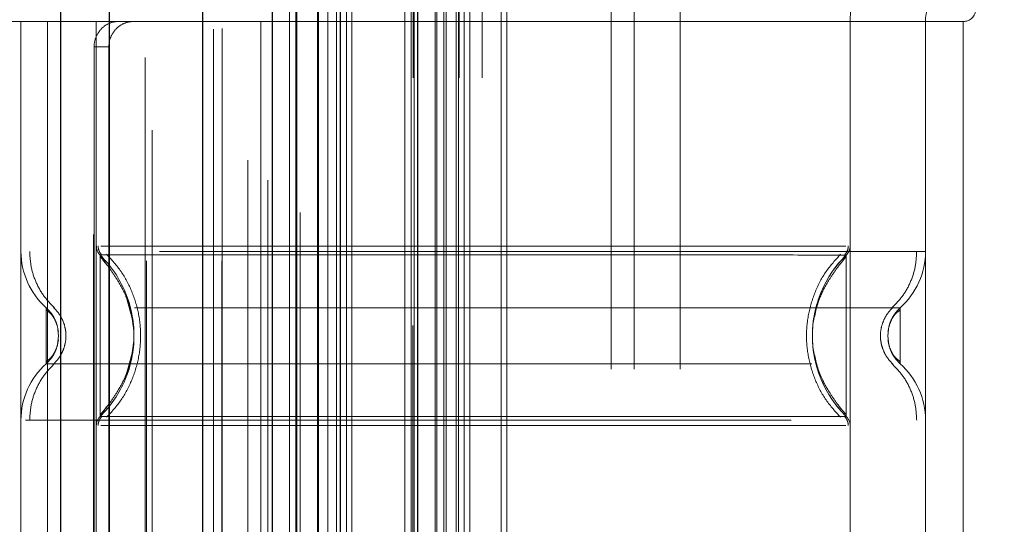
# Model space of a CAD drawing. Header units: inches. Extents: x 0.2 to 10.7, y 0.2 to 7.9.
# Tile 57 of 104: x 2.9455 to 3.074, y 4.7088 to 4.7747. Entities that reach past the tile are written whole.
import ezdxf

# ---------------------------------------------------------------- set-up
doc = ezdxf.new("R2010")
doc.units = ezdxf.units.IN
doc.header["$MEASUREMENT"] = 0
doc.linetypes.add('HIDDEN', pattern=[0.07500000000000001, 0.05, -0.025])
doc.layers.add('DIMENSIONS', color=140, linetype='Continuous')
doc.styles.add('SLDTEXTSTYLE0', font='TXT', dxfattribs={"width": 0.7})
doc.dimstyles.new('SLDDIMSTYLE0', dxfattribs={"dimtxt": 0.0849609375, "dimasz": 0.13, "dimexe": 0, "dimexo": 0.0625, "dimgap": 0.021240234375, "dimtad": 0, "dimtih": 1, "dimtoh": 1, "dimlfac": 12, "dimrnd": 1e-09, "dimzin": 12, "dimdsep": 46, "dimtxsty": 'SLDTEXTSTYLE0', "dimsah": 1, "dimcen": 0.09, "dimadec": 0, "dimazin": 3, "dimtfac": 1, "dimtofl": 0, "dimtmove": 0, "dimatfit": 3, "dimfxl": 0, "dimfrac": 2, "dimtolj": 1, "dimtzin": 12, "dimarcsym": 0})

# ---------------------------------------------------------------- blocks, each defined once
blk = doc.blocks.new('_D')
at = {"layer": 'DIMENSIONS'}
for p, q in [((3.16684697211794, 4.959666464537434), (2.505812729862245, 4.959666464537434)), ((2.630812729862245, 4.959666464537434), (2.630812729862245, 4.399800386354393)), ((2.469238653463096, 4.245749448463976), (2.440708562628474, 4.245749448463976)), ((2.440708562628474, 4.245749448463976), (2.440708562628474, 4.110718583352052)), ((2.792386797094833, 4.245749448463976), (2.820916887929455, 4.245749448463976)), ((2.820916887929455, 4.245749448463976), (2.820916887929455, 4.110718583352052)), ((2.440708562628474, 4.110718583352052), (2.469238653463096, 4.110718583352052)), ((2.820916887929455, 4.110718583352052), (2.792386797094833, 4.110718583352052)), ((2.630812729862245, 3.469388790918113), (2.630812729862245, 4.091698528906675)), ((3.16684697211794, 3.469388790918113), (2.505812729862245, 3.469388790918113))]:
    blk.add_line(p, q, dxfattribs=at)
for points in [[(2.630812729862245, 4.959666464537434), (2.610812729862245, 4.829666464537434), (2.650812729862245, 4.829666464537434)], [(2.630812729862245, 3.469388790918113), (2.650812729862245, 3.599388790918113), (2.610812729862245, 3.599388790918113)]]:
    blk.add_solid(points, dxfattribs=at)
at = {"layer": 'DIMENSIONS', "char_height": 0.08333333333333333, "attachment_point": 1, "style": 'SLDTEXTSTYLE0'}
for s, insert in [('17.88', (2.469238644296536, 4.372191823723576)), ('454.2', (2.469238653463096, 4.218140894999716))]:
    blk.add_mtext(s, dxfattribs=dict(at, insert=insert))

msp = doc.modelspace()

# ---------------------------------------------------------------- linework, layer by layer
at = {"color": 7, "linetype": 'Continuous', "lineweight": 25}
for p, q in [((2.950843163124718, 3.246619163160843), (2.950843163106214, 5.182294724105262)), ((2.957207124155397, 3.246619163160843), (2.957207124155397, 5.182035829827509)), ((2.96934697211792, 5.156331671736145), (2.969346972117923, 3.272723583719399)), ((2.978431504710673, 5.147247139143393), (2.978431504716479, 3.28180811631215)), ((2.98729477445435, 5.144301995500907), (2.987294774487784, 3.284753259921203))]:
    msp.add_line(p, q, dxfattribs=at)
at = {"color": 7, "linetype": 'HIDDEN', "lineweight": 18}
for p, q in [((2.955085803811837, 3.246619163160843), (2.955085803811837, 5.182294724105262)), ((2.957207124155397, 3.246619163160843), (2.957207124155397, 5.182035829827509)), ((2.961829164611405, 5.16971362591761), (2.961829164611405, 3.25933883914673)), ((2.962753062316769, 3.260253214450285), (2.962753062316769, 5.168802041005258)), ((2.975255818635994, 5.156331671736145), (2.975255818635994, 3.272723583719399)), ((2.970756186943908, 3.273415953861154), (2.970756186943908, 5.155639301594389)), ((2.97188938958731, 3.273522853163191), (2.97188938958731, 5.155532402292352)), ((2.976958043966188, 3.274458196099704), (2.976958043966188, 5.154597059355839)), ((2.977863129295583, 5.153691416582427), (2.977863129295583, 3.275361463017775)), ((2.980707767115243, 3.278207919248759), (2.980707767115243, 5.150847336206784)), ((2.98152173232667, 3.279021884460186), (2.98152173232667, 5.150033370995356)), ((2.981671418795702, 3.279171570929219), (2.981671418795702, 5.149883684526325)), ((2.982078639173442, 5.149485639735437), (2.982078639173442, 3.279581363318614)), ((2.984340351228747, 5.147247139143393), (2.984340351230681, 3.281808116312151)), ((2.984371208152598, 3.281869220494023), (2.984371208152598, 5.147187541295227)), ((2.984505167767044, 3.28200531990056), (2.984505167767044, 5.147049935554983)), ((2.985699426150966, 3.283202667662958), (2.985699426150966, 5.145851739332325)), ((2.986824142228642, 3.284324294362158), (2.986824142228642, 5.144730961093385)), ((2.98729477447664, 5.144301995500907), (2.987294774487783, 3.284753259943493)), ((2.988126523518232, 3.285626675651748), (2.988126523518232, 5.143428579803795)), ((2.988857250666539, 3.286357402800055), (2.988857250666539, 5.142697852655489)), ((2.995741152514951, 3.293241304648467), (2.995741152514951, 5.135813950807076)), ((2.996574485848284, 3.2940746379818), (2.996574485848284, 5.134980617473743)), ((2.996787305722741, 5.134752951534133), (2.996787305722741, 3.294305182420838)), ((2.996991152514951, 5.134563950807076), (2.996991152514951, 3.294491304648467)), ((2.996991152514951, 3.294491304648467), (2.996991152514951, 5.134563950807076)), ((2.997407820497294, 3.294907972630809), (2.997407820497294, 5.134147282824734)), ((2.997455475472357, 3.294938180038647), (2.997455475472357, 5.134104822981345)), ((2.999699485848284, 3.2971996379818), (2.999699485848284, 5.131855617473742)), ((2.999699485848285, 3.2971996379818), (2.999699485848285, 5.131855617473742)), ((2.999940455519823, 3.297440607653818), (2.999940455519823, 5.131614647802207)), ((3.000869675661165, 3.298369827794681), (3.000869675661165, 5.130685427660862)), ((3.001157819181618, 3.298657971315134), (3.001157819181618, 5.130397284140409)), ((3.002780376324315, 3.300261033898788), (3.002780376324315, 5.12879268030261)), ((3.003487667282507, 3.300987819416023), (3.003487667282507, 5.12806743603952)), ((3.004260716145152, 3.301760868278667), (3.004260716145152, 5.127294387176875)), ((3.008351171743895, 3.305851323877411), (3.008351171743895, 5.123203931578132)), ((3.009079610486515, 3.306582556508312), (3.009079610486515, 5.122493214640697)), ((3.022714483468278, 3.329035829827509), (3.022714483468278, 5.099952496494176)), ((3.022714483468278, 3.329035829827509), (3.022714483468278, 5.099952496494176)), ((3.025714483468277, 3.329035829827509), (3.025714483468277, 5.099952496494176)), ((3.031714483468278, 3.329035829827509), (3.031714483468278, 5.099952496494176)), ((2.996846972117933, 3.367069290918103), (2.996846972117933, 5.06198595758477)), ((3.002846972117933, 3.367069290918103), (3.002846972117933, 5.06198595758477)), ((3.005846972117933, 3.367069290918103), (3.005846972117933, 5.06198595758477)), ((3.005846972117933, 3.367069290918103), (3.005846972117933, 5.06198595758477)), ((2.961705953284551, 4.584660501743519), (2.961705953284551, 4.830723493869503)), ((2.971876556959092, 4.774411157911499), (2.935131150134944, 4.774411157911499)), ((2.945629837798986, 4.774411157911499), (2.945629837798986, 4.643177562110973)), ((2.945629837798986, 4.774411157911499), (2.945629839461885, 4.744404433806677)), ((2.949109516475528, 4.774411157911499), (2.949109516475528, 4.643177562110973)), ((2.955472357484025, 4.774411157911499), (2.955472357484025, 4.643177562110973)), ((2.955472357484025, 4.774411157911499), (2.955472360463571, 4.74511511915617)), ((2.962034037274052, 4.643177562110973), (2.962034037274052, 4.774411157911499)), ((3.053897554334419, 4.774411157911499), (2.971876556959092, 4.774411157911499)), ((2.971876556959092, 4.643177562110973), (2.971876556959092, 4.774411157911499)), ((3.053897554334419, 4.774411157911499), (3.053897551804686, 4.745115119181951)), ((3.068661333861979, 4.774411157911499), (3.053897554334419, 4.774411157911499)), ((3.053897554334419, 4.774411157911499), (3.053897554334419, 4.643177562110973)), ((3.063740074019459, 4.774411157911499), (3.063740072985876, 4.744404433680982)), ((3.063740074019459, 4.774411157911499), (3.063740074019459, 4.643177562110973)), ((3.068661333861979, 4.774411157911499), (3.068661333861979, 4.643177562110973)), ((3.068661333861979, 4.774411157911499), (3.068661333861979, 4.643177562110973)), ((2.955179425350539, 4.771130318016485), (2.955179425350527, 4.646458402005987)), ((2.957112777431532, 4.771130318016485), (2.955179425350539, 4.771130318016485)), ((2.957112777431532, 4.771130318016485), (2.957112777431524, 4.646458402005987)), ((2.956806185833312, 4.74269419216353), (2.955963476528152, 4.743944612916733)), ((2.950549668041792, 4.733400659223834), (2.950460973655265, 4.734217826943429)), ((2.950551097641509, 4.733400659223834), (2.950463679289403, 4.734204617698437)), ((3.058906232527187, 4.734204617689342), (3.058818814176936, 4.733400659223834)), ((2.950460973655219, 4.732583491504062), (2.950549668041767, 4.733400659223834)), ((2.950463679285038, 4.732596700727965), (2.950551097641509, 4.733400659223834)), ((3.058818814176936, 4.733400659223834), (3.058906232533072, 4.732596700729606)), ((2.955963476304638, 4.722856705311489), (2.956806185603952, 4.724107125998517))]:
    msp.add_line(p, q, dxfattribs=at)
for centre, radius, start, end in [((3.068661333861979, 4.774411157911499), 0.01476377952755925, 90, 180), ((3.068661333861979, 4.774411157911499), 0.004921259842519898, 90, 180), ((3.068661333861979, 4.776051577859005), 0.001640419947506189, 270.0000000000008, 0), ((2.955472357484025, 4.744404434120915), 0.009842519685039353, 180.0000000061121, 228.2366022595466), ((2.957112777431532, 4.745115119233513), 0.001640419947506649, 180.0000000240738, 225.523727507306), ((3.052257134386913, 4.745115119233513), 0.001640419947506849, 314.4762724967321, 359.9999999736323), ((3.053897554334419, 4.744404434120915), 0.009842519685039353, 311.7633977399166, 0), ((2.955472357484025, 4.722396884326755), 0.009842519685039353, 131.7633977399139, 180), ((3.053897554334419, 4.722396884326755), 0.009842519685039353, 0, 48.23660226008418), ((2.957112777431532, 4.721686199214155), 0.001640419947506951, 134.476272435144, 180), ((3.052257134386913, 4.721686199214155), 0.001640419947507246, 2.751638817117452e-08, 45.52372749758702)]:
    msp.add_arc(centre, radius, start, end, dxfattribs=at)
for points, knots in [([(3.002504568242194, 3.300009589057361), (3.002497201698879, 3.302150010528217), (3.002476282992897, 3.308228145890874), (3.002458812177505, 3.319262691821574), (3.002447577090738, 3.334008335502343), (3.002446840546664, 3.351149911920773), (3.002451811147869, 3.375665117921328), (3.002456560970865, 3.406100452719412), (3.002451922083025, 3.451475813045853), (3.002453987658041, 3.505789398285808), (3.002452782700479, 3.624313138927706), (3.002453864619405, 3.857241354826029), (3.002453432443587, 4.245106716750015), (3.002452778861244, 4.586360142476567), (3.002453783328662, 4.82131176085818), (3.00245187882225, 4.909304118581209), (3.002456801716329, 4.975436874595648), (3.002453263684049, 5.019852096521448), (3.00244796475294, 5.042294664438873), (3.002447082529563, 5.063538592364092), (3.002458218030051, 5.08228093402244), (3.00248382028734, 5.097887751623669), (3.002519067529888, 5.110447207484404), (3.002557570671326, 5.120385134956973), (3.002587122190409, 5.126263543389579), (3.002598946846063, 5.128876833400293), (3.002599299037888, 5.128954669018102)], [0, 0, 0, 0, 0.003510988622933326, 0.009970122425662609, 0.01809984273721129, 0.02769812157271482, 0.03808723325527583, 0.05831184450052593, 0.0776208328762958, 0.1125158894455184, 0.1474017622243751, 0.2720338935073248, 0.494585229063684, 0.7836126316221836, 0.8317877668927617, 0.8799735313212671, 0.9279454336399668, 0.9402645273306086, 0.9528272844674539, 0.9647577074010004, 0.9751106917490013, 0.9835701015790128, 0.9903575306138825, 0.9957119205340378, 0.9998722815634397, 1, 1, 1, 1]), ([(2.95826745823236, 4.774411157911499), (2.957902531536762, 4.774411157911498), (2.957523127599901, 4.774335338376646), (2.95678778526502, 4.77402070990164), (2.956435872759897, 4.773781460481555), (2.955842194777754, 4.773176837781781), (2.955597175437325, 4.772807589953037), (2.955267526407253, 4.772007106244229), (2.955179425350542, 4.771570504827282), (2.955179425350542, 4.771130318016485)], [0, 0, 0, 0, 0.25, 0.25, 0.5, 0.5, 0.75, 0.75, 1, 1, 1, 1]), ([(2.957112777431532, 4.771130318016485), (2.957112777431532, 4.771564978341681), (2.957197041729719, 4.771991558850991), (2.957520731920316, 4.772787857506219), (2.957759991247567, 4.773152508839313), (2.95834958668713, 4.773757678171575), (2.958704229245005, 4.77400136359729), (2.9594598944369, 4.774326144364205), (2.959867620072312, 4.774411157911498), (2.960271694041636, 4.774411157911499)], [0, 0, 0, 0, 0.25, 0.25, 0.5, 0.5, 0.75, 0.75, 1, 1, 1, 1]), ([(3.063740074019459, 4.744404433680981), (3.063520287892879, 4.744404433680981), (3.063080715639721, 4.744404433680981), (3.059569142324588, 4.744404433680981), (3.054111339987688, 4.74440443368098), (3.046710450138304, 4.744404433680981), (3.037706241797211, 4.744404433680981), (3.027429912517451, 4.744404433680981), (3.01628033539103, 4.744404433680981), (3.004684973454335, 4.744404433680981), (2.993089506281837, 4.744404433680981), (2.98194024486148, 4.744404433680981), (2.971662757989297, 4.744404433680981), (2.962662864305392, 4.744404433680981), (2.955245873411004, 4.744404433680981), (2.949848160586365, 4.744404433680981), (2.946742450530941, 4.744404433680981), (2.946337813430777, 4.744404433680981), (2.946204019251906, 4.744404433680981)], [0, 0, 0, 0, 0.06454114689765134, 0.1290822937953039, 0.193623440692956, 0.2581645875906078, 0.3227057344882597, 0.3872468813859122, 0.451788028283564, 0.5163291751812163, 0.5808703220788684, 0.645411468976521, 0.7099526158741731, 0.7744937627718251, 0.8390349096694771, 0.9035760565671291, 0.9681172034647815, 1, 1, 1, 1]), ([(2.946770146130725, 4.744404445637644), (2.946811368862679, 4.743717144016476), (2.946894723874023, 4.742327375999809), (2.947563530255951, 4.740332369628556), (2.94858622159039, 4.738500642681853), (2.949551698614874, 4.737517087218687), (2.950029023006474, 4.73703082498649)], [0, 0, 0, 0, 0.2473384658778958, 0.5001342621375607, 0.7528702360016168, 1, 1, 1, 1]), ([(2.955710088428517, 4.745122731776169), (2.955715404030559, 4.745013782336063), (2.955726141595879, 4.744793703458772), (2.955829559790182, 4.7444772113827), (2.955981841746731, 4.744181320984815), (2.956130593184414, 4.744019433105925), (2.956204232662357, 4.743939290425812)], [0, 0, 0, 0, 0.2475219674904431, 0.4999966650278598, 0.7524730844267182, 1, 1, 1, 1]), ([(3.053323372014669, 4.745115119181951), (3.053229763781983, 4.745115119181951), (3.052897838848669, 4.745115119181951), (3.050370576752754, 4.745115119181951), (3.045887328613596, 4.745115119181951), (3.039702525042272, 4.745115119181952), (3.032203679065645, 4.745115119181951), (3.023638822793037, 4.745115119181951), (3.014347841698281, 4.745115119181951), (3.004684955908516, 4.745115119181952), (2.995022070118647, 4.745115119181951), (2.98573108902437, 4.745115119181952), (2.977166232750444, 4.745115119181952), (2.969667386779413, 4.745115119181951), (2.963482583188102, 4.745115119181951), (2.958999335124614, 4.745115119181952), (2.956472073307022, 4.745115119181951), (2.956140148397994, 4.745115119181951), (2.956046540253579, 4.745115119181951)], [0, 0, 0, 0, 0.02656569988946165, 0.09419917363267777, 0.161832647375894, 0.2294661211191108, 0.2970995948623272, 0.3647330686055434, 0.4323665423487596, 0.5000000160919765, 0.5676334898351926, 0.6352669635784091, 0.7029004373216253, 0.7705339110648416, 0.838167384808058, 0.9058008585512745, 0.9734343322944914, 1, 1, 1, 1]), ([(3.05316567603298, 4.743939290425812), (3.053239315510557, 4.744019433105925), (3.053388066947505, 4.744181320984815), (3.053540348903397, 4.7444772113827), (3.053643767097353, 4.744793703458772), (3.053654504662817, 4.745013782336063), (3.053659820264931, 4.745122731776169)], [0, 0, 0, 0, 0.2475269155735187, 0.5000033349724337, 0.7524780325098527, 1, 1, 1, 1]), ([(3.059340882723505, 4.73703082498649), (3.05981820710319, 4.737517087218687), (3.060783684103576, 4.738500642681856), (3.061806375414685, 4.740332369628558), (3.062475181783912, 4.742327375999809), (3.062558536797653, 4.743717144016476), (3.062599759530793, 4.744404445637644)], [0, 0, 0, 0, 0.2471297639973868, 0.4998657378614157, 0.7526615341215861, 1, 1, 1, 1]), ([(3.053406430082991, 4.743944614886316), (3.053413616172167, 4.743944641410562), (3.052135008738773, 4.743944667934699), (3.047259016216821, 4.743944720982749), (3.043646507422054, 4.743944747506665), (3.034624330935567, 4.743944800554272), (3.029220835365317, 4.743944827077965), (3.017438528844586, 4.74394488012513), (3.011061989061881, 4.743944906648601), (2.998308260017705, 4.743944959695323), (2.991931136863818, 4.743944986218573), (2.980149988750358, 4.743945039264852), (2.974744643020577, 4.74394506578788), (2.965723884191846, 4.743945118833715), (2.96211091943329, 4.743945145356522), (2.957234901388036, 4.743945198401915), (2.955953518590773, 4.7439452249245), (2.955964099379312, 4.743945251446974)], [0, 0, 0, 0, 0.125, 0.125, 0.25, 0.25, 0.375, 0.375, 0.5, 0.5, 0.625, 0.625, 0.75, 0.75, 0.875, 0.875, 1, 1, 1, 1]), ([(2.955963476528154, 4.743944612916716), (2.955963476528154, 4.743972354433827), (2.955963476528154, 4.742222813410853), (2.955963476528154, 4.737540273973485), (2.955963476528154, 4.733400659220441), (2.955963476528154, 4.729261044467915), (2.955963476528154, 4.724578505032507), (2.955963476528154, 4.722828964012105), (2.955963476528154, 4.722856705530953)], [6.283185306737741, 6.283185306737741, 6.283185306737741, 6.283185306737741, 7.068583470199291, 7.46128255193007, 7.85398163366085, 8.24668071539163, 8.6393797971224, 9.42477796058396, 9.42477796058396, 9.42477796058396, 9.42477796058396]), ([(2.960316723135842, 4.734876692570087), (2.960087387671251, 4.736082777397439), (2.959700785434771, 4.738115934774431), (2.958323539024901, 4.740555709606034), (2.957110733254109, 4.74237512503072), (2.956363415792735, 4.743264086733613), (2.955963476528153, 4.743739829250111)], [0, 0, 0, 0, 0.3903267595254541, 0.6579932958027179, 0.8169694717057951, 1, 1, 1, 1]), ([(2.95681822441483, 4.744042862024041), (2.957480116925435, 4.743315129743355), (2.958803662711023, 4.741859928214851), (2.960178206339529, 4.739210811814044), (2.961055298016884, 4.736369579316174), (2.961356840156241, 4.733400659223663), (2.961055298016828, 4.730431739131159), (2.960178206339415, 4.727590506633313), (2.958803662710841, 4.724941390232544), (2.957480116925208, 4.723486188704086), (2.956818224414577, 4.72275845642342)], [0, 0, 0, 0, 0.1250857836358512, 0.2501263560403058, 0.3751554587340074, 0.500000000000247, 0.6248445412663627, 0.7498736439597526, 0.8749142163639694, 1, 1, 1, 1]), ([(3.052656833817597, 4.72275845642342), (3.051993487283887, 4.723486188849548), (3.050667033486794, 4.724941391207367), (3.049289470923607, 4.727590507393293), (3.048410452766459, 4.730431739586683), (3.048108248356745, 4.733400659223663), (3.048410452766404, 4.736369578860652), (3.049289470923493, 4.739210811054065), (3.050667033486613, 4.741859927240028), (3.05199348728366, 4.743315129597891), (3.052656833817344, 4.744042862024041)], [0, 0, 0, 0, 0.1250856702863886, 0.2501262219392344, 0.3751553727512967, 0.4999999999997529, 0.6248446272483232, 0.7498737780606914, 0.8749143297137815, 1, 1, 1, 1]), ([(3.05340643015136, 4.722856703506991), (3.05059157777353, 4.725588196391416), (3.047372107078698, 4.73340065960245), (3.050591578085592, 4.741213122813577), (3.053406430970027, 4.743944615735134)], [0.02713175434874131, 0.02713175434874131, 0.02713175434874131, 0.02713175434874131, 0.499999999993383, 0.9728682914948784, 0.9728682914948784, 0.9728682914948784, 0.9728682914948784]), ([(3.053406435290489, 4.743739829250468), (3.053006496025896, 4.743264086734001), (3.052259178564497, 4.742375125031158), (3.05104637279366, 4.740555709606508), (3.049669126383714, 4.738115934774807), (3.049282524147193, 4.736082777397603), (3.049053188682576, 4.734876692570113)], [0, 0, 0, 0, 0.1830305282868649, 0.3420067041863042, 0.6096732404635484, 0.9999999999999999, 0.9999999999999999, 0.9999999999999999, 0.9999999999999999]), ([(3.053406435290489, 4.722856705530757), (3.053406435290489, 4.722828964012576), (3.053406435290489, 4.724578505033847), (3.053406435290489, 4.729261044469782), (3.053406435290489, 4.733400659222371), (3.053406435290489, 4.737540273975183), (3.053406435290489, 4.742222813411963), (3.053406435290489, 4.743972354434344), (3.053406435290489, 4.743944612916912)], [3.14159265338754, 3.14159265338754, 3.14159265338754, 3.14159265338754, 3.92699081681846, 4.31968989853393, 4.71238898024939, 5.10508806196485, 5.49778714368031, 6.28318530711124, 6.28318530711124, 6.28318530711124, 6.28318530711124]), ([(2.959340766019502, 4.728267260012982), (2.959864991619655, 4.729978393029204), (2.960913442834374, 4.733400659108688), (2.959864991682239, 4.736822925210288), (2.959340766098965, 4.738534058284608)], [0, 0, 0, 0, 0.4999999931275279, 1, 1, 1, 1]), ([(3.060453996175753, 4.737062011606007), (3.06046347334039, 4.737062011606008), (3.057184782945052, 4.737062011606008), (3.044507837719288, 4.737062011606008), (3.026845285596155, 4.737062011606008), (3.004684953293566, 4.737062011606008), (2.98252462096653, 4.737062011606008), (2.964862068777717, 4.737062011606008), (2.952185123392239, 4.737062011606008), (2.948906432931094, 4.737062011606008), (2.948915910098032, 4.737062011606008)], [4.71241410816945, 4.71241410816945, 4.71241410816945, 4.71241410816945, 5.15721612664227, 5.4883921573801, 5.8858033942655, 6.2832146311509, 6.68062586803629, 7.07803710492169, 7.40921313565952, 7.854015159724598, 7.854015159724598, 7.854015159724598, 7.854015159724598]), ([(2.950007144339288, 4.735595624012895), (2.949882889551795, 4.735836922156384), (2.949600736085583, 4.736384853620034), (2.949161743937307, 4.736819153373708), (2.948916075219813, 4.737062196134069)], [0, 0, 0, 0, 0.4403801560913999, 1, 1, 1, 1]), ([(2.948916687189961, 4.737062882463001), (2.948916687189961, 4.737062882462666), (2.948916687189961, 4.736967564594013), (2.948916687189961, 4.736600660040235), (2.948916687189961, 4.736329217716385), (2.948916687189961, 4.735651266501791), (2.948916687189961, 4.7352450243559), (2.948916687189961, 4.734359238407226), (2.948916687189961, 4.733880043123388), (2.948916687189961, 4.732921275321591), (2.948916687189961, 4.732442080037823), (2.948916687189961, 4.731556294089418), (2.948916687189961, 4.731150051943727), (2.948916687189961, 4.730472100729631), (2.948916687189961, 4.730200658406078), (2.948916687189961, 4.729833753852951), (2.948916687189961, 4.72973843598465), (2.948916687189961, 4.729738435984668)], [0, 0, 0, 0, 0.125, 0.125, 0.25, 0.25, 0.375, 0.375, 0.5, 0.5, 0.625, 0.625, 0.75, 0.75, 0.875, 0.875, 1, 1, 1, 1]), ([(2.950229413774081, 4.735064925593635), (2.950194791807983, 4.735178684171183), (2.950059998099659, 4.735621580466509), (2.949633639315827, 4.736323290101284), (2.949155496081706, 4.73681653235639), (2.948916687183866, 4.737062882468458)], [0, 0, 0, 0, 0.1474872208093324, 0.574212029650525, 1, 1, 1, 1]), ([(2.950522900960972, 4.733915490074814), (2.950473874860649, 4.734213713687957), (2.950375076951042, 4.734814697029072), (2.95002444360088, 4.735620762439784), (2.949549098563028, 4.736314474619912), (2.949128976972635, 4.736621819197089), (2.948916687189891, 4.73677712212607)], [0, 0, 0, 0, 0.2435770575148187, 0.490859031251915, 0.7427282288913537, 1, 1, 1, 1]), ([(2.949865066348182, 4.73709491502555), (2.950107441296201, 4.73684904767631), (2.950592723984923, 4.736356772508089), (2.951101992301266, 4.735438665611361), (2.951430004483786, 4.734445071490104), (2.951544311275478, 4.733400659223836), (2.951430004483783, 4.732356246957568), (2.951101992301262, 4.731362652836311), (2.950592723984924, 4.730444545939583), (2.950107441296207, 4.729952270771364), (2.94986506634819, 4.729706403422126)], [0, 0, 0, 0, 0.1248322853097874, 0.249938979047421, 0.3751056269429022, 0.5000000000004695, 0.6248943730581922, 0.7500610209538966, 0.8751677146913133, 1, 1, 1, 1]), ([(3.059504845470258, 4.729706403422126), (3.059262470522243, 4.729952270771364), (3.058777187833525, 4.730444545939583), (3.058267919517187, 4.731362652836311), (3.057939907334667, 4.732356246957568), (3.057825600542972, 4.733400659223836), (3.057939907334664, 4.734445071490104), (3.058267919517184, 4.735438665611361), (3.058777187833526, 4.736356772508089), (3.059262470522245, 4.73684904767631), (3.059504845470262, 4.73709491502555)], [0, 0, 0, 0, 0.1248322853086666, 0.2499389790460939, 0.3751056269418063, 0.4999999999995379, 0.6248943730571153, 0.750061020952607, 0.875167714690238, 1, 1, 1, 1]), ([(3.060453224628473, 4.736777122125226), (3.06024093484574, 4.736621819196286), (3.05982081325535, 4.736314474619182), (3.059345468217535, 4.735620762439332), (3.058994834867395, 4.734814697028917), (3.058896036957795, 4.734213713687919), (3.058847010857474, 4.733915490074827)], [0, 0, 0, 0, 0.2572717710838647, 0.5091409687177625, 0.7564229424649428, 1, 1, 1, 1]), ([(3.060453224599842, 4.737062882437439), (3.060214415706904, 4.736816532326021), (3.059736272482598, 4.736323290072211), (3.059309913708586, 4.735621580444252), (3.059175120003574, 4.735178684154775), (3.059140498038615, 4.735064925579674)], [0, 0, 0, 0, 0.4257879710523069, 0.8525127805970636, 1, 1, 1, 1]), ([(3.060453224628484, 4.729738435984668), (3.060453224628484, 4.729738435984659), (3.060453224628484, 4.729833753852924), (3.060453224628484, 4.730200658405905), (3.060453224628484, 4.730472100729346), (3.060453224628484, 4.731150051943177), (3.060453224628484, 4.731556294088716), (3.060453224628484, 4.732442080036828), (3.060453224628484, 4.732921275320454), (3.060453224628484, 4.733880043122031), (3.060453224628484, 4.734359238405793), (3.060453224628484, 4.735245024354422), (3.060453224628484, 4.735651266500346), (3.060453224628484, 4.736329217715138), (3.060453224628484, 4.736600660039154), (3.060453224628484, 4.736967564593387), (3.060453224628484, 4.737062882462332), (3.060453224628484, 4.737062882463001)], [0, 0, 0, 0, 0.125, 0.125, 0.25, 0.25, 0.375, 0.375, 0.5, 0.5, 0.625, 0.625, 0.75, 0.75, 0.875, 0.875, 1, 1, 1, 1]), ([(2.948916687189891, 4.730024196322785), (2.949128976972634, 4.730179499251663), (2.949549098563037, 4.730486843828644), (2.950024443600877, 4.731180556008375), (2.950375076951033, 4.731986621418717), (2.950473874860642, 4.73258760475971), (2.950522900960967, 4.732885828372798)], [0, 0, 0, 0, 0.2572717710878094, 0.5091409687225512, 0.7564229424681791, 1, 1, 1, 1]), ([(3.058847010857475, 4.732885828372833), (3.058896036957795, 4.732587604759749), (3.058994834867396, 4.731986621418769), (3.059345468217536, 4.731180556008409), (3.059820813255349, 4.730486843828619), (3.06024093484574, 4.730179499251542), (3.060453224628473, 4.730024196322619)], [0, 0, 0, 0, 0.2435770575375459, 0.4908590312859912, 0.7427282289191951, 1, 1, 1, 1]), ([(2.948916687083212, 4.729738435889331), (2.949155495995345, 4.729984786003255), (2.949633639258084, 4.730478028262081), (2.950059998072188, 4.731179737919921), (2.950194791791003, 4.731622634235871), (2.950229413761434, 4.7317363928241)], [0, 0, 0, 0, 0.4257879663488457, 0.8525127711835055, 1, 1, 1, 1]), ([(2.955963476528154, 4.723061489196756), (2.956363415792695, 4.723537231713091), (2.957110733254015, 4.724426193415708), (2.95832353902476, 4.726245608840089), (2.959700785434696, 4.728685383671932), (2.960087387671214, 4.730718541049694), (2.960316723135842, 4.731924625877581)], [0, 0, 0, 0, 0.1830305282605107, 0.3420067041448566, 0.6096732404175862, 0.9999999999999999, 0.9999999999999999, 0.9999999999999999, 0.9999999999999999]), ([(3.049053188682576, 4.731924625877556), (3.049282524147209, 4.730718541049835), (3.049669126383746, 4.728685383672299), (3.051046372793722, 4.726245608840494), (3.052259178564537, 4.724426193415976), (3.053006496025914, 4.723537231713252), (3.053406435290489, 4.723061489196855)], [0, 0, 0, 0, 0.3903267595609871, 0.65799329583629, 0.8169694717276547, 1, 1, 1, 1]), ([(3.059140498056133, 4.731736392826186), (3.059175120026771, 4.731622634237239), (3.059309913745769, 4.73117973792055), (3.059736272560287, 4.730478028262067), (3.060214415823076, 4.729984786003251), (3.060453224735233, 4.729738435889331)], [0, 0, 0, 0, 0.1474872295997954, 0.5742120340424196, 1, 1, 1, 1]), ([(2.948916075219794, 4.729739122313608), (2.949161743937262, 4.729982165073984), (2.949600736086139, 4.730416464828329), (2.949882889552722, 4.730964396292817), (2.950007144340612, 4.73120569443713)], [0, 0, 0, 0, 0.5596198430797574, 1, 1, 1, 1]), ([(2.950029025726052, 4.729770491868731), (2.94955170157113, 4.729284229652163), (2.948586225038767, 4.728300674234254), (2.947563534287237, 4.726468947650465), (2.946894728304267, 4.724473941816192), (2.946811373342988, 4.723084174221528), (2.94677015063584, 4.722396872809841)], [0, 0, 0, 0, 0.2471297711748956, 0.4998657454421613, 0.7526615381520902, 1, 1, 1, 1]), ([(2.948915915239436, 4.729739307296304), (2.948906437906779, 4.729739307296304), (2.952185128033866, 4.729739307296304), (2.964862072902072, 4.729739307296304), (2.982524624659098, 4.729739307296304), (3.004684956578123, 4.729739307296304), (3.026845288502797, 4.729739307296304), (3.044507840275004, 4.729739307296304), (3.05718478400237, 4.729739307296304), (3.0604634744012, 4.729739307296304), (3.060453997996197, 4.729739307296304)], [4.712364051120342, 4.712364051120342, 4.712364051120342, 4.712364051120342, 5.15716607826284, 5.488342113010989, 5.885753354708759, 6.28316459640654, 6.68057583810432, 7.077987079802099, 7.40916311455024, 7.85396503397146, 7.85396503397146, 7.85396503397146, 7.85396503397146]), ([(3.062599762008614, 4.722396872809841), (3.062558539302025, 4.723084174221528), (3.062475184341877, 4.72447394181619), (3.061806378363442, 4.726468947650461), (3.060783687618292, 4.72830067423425), (3.059818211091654, 4.729284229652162), (3.059340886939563, 4.729770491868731)], [0, 0, 0, 0, 0.2473384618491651, 0.5001342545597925, 0.7528702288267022, 1, 1, 1, 1]), ([(2.956204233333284, 4.722862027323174), (2.95613059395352, 4.722781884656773), (2.955981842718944, 4.722619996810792), (2.955829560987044, 4.722324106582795), (2.955726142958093, 4.722007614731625), (2.955715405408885, 4.721787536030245), (2.955710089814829, 4.72167858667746)], [0, 0, 0, 0, 0.2475269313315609, 0.5000033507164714, 0.7524780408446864, 1, 1, 1, 1]), ([(2.955964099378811, 4.722856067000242), (2.955953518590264, 4.722856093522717), (2.957234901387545, 4.722856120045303), (2.962110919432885, 4.722856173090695), (2.965723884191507, 4.722856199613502), (2.974744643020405, 4.722856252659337), (2.980149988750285, 4.722856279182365), (2.991931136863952, 4.722856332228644), (2.998308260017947, 4.722856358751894), (3.011061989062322, 4.722856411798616), (3.017438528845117, 4.722856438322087), (3.029220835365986, 4.722856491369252), (3.034624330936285, 4.722856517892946), (3.043646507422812, 4.722856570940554), (3.04725901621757, 4.722856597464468), (3.052135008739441, 4.722856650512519), (3.053413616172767, 4.722856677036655), (3.053406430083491, 4.722856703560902)], [0, 0, 0, 0, 0.125, 0.125, 0.25, 0.25, 0.375, 0.375, 0.5, 0.5, 0.625, 0.625, 0.75, 0.75, 0.875, 0.875, 1, 1, 1, 1]), ([(3.053659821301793, 4.72167858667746), (3.053654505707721, 4.721787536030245), (3.05364376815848, 4.722007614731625), (3.053540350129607, 4.722324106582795), (3.053388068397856, 4.722619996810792), (3.053239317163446, 4.722781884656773), (3.053165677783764, 4.722862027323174)], [0, 0, 0, 0, 0.2475219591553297, 0.4999966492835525, 0.7524730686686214, 1, 1, 1, 1]), ([(2.946204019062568, 4.722396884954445), (2.94633781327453, 4.722396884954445), (2.946742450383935, 4.722396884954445), (2.949848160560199, 4.722396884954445), (2.955245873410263, 4.722396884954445), (2.962662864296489, 4.722396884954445), (2.971662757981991, 4.722396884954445), (2.981940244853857, 4.722396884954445), (2.99308950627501, 4.722396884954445), (3.004684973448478, 4.722396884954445), (3.016280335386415, 4.722396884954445), (3.027429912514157, 4.722396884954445), (3.037706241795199, 4.722396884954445), (3.046710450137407, 4.722396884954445), (3.054111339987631, 4.722396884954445), (3.059569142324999, 4.722396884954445), (3.06308071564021, 4.722396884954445), (3.063520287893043, 4.722396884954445), (3.063740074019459, 4.722396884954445)], [0, 0, 0, 0, 0.03188280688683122, 0.09642395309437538, 0.1609650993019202, 0.225506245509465, 0.2900473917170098, 0.354588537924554, 0.4191296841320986, 0.4836708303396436, 0.5482119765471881, 0.6127531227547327, 0.6772942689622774, 0.7418354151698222, 0.8063765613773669, 0.8709177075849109, 0.935458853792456, 0.9999999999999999, 0.9999999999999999, 0.9999999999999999, 0.9999999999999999]), ([(2.956046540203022, 4.721686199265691), (2.956140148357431, 4.721686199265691), (2.956472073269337, 4.721686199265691), (2.958999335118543, 4.721686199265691), (2.963482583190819, 4.721686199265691), (2.969667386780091, 4.721686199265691), (2.977166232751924, 4.721686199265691), (2.985731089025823, 4.721686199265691), (2.995022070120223, 4.721686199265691), (3.004684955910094, 4.721686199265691), (3.014347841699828, 4.721686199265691), (3.023638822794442, 4.721686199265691), (3.032203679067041, 4.721686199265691), (3.039702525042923, 4.721686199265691), (3.045887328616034, 4.721686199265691), (3.050370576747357, 4.721686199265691), (3.052897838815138, 4.721686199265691), (3.053229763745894, 4.721686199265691), (3.053323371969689, 4.721686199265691)], [0, 0, 0, 0, 0.02656567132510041, 0.0941991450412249, 0.1618326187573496, 0.2294660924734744, 0.2970995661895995, 0.3647330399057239, 0.4323665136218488, 0.4999999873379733, 0.5676334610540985, 0.6352669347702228, 0.7029004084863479, 0.7705338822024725, 0.8381673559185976, 0.9058008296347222, 0.9734343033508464, 1, 1, 1, 1])]:
    msp.add_open_spline(points, degree=3, knots=knots, dxfattribs=at)
for points in [[(2.960389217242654, 4.733400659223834), (2.960392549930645, 4.735359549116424), (2.959604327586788, 4.739268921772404), (2.957359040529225, 4.7425730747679), (2.955963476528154, 4.743944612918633)], [(3.053406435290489, 4.743944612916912), (3.052010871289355, 4.742573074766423), (3.049765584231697, 4.739268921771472), (3.048977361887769, 4.735359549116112), (3.048980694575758, 4.733400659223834)], [(2.955963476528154, 4.722856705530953), (2.957359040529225, 4.724228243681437), (2.959604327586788, 4.727532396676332), (2.960392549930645, 4.731441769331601), (2.960389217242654, 4.733400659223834)], [(3.048980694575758, 4.733400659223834), (3.048977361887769, 4.731441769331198), (3.049765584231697, 4.727532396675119), (3.052010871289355, 4.724228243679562), (3.053406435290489, 4.72285670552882)]]:
    msp.add_open_spline(points, degree=3, dxfattribs=at)

# ---------------------------------------------------------------- dimensions: what is measured, and where the dimension line sits
at = {"layer": 'DIMENSIONS'}
dim = msp.add_linear_dim(base=(2.630812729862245, 3.469388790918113), p1=(3.21684697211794, 4.959666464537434), p2=(3.21684697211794, 3.469388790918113), angle=90.0000000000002, dimstyle='SLDDIMSTYLE0', dxfattribs=at)
dim.commit()
dim.dimension.update_dxf_attribs({"geometry": '_D', "text_midpoint": (2.630812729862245, 4.245749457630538), "dimtype": 160})

doc.saveas('drawing.dxf')
